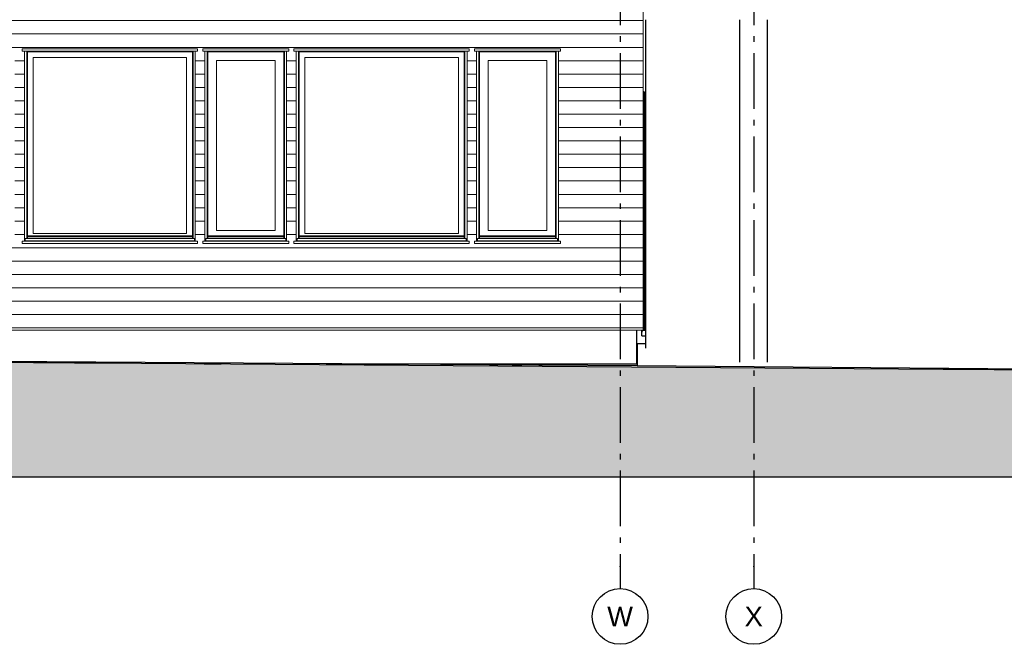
# Model space of a CAD drawing. Header units: millimetres. Extents: x 18966 to 73138, y 1000 to 18261.
# Tile 6 of 13: x 49286 to 58127, y 1000 to 6610. Entities that reach past the tile are written whole.
import ezdxf
from ezdxf.enums import TextEntityAlignment as Align

# ---------------------------------------------------------------- set-up
doc = ezdxf.new("R2010")
doc.units = ezdxf.units.MM
doc.header["$LTSCALE"] = 0.5
doc.header["$MEASUREMENT"] = 0
doc.linetypes.add('Akselinje', pattern=[1500, 1000, -200, 100, -200])
doc.linetypes.add('PLINE', pattern=[0])
for name, color, linetype in [('222- Søyler (Nye konstruksjoner)', 7, 'Continuous'), ('2311 Bærende yttervegger_ betong(Nye konstruksjoner)', 7, 'Continuous'), ('244- Vinduer_ dører_ foldevegger', 7, 'Continuous'), ('251- Frittbærende dekker', 7, 'Continuous'), ('252- Gulv på grunn_ bunnplate', 7, 'Continuous'), ('71-- Bearbeidet terreng', 7, 'Continuous'), ('71-- Bearbeidet terreng (Skravur)', 7, 'Continuous'), ('82-- Modullinjer', 7, 'Continuous')]:
    doc.layers.add(name, color=color, linetype=linetype)
for name, color, linetype, lineweight in [('234- Vinduer_ dører_ porter(Nye konstruksjoner)', 7, 'Continuous', 0), ('235- Utvendig kledning og overflate(Nye konstruksjoner)', 7, 'Continuous', 0), ('255- Gulvoverflate', 7, 'Continuous', 0)]:
    doc.layers.add(name, color=color, linetype=linetype, lineweight=lineweight)
doc.styles.add('GENERATED_STYLE_1', font='arial.ttf')

# ---------------------------------------------------------------- blocks, each defined once
blk = doc.blocks.new('*X100')
at = {"layer": '255- Gulvoverflate', "linetype": 'PLINE'}
for p, q in [((54879.7, 3820), (54872.6, 3797.1)), ((54872.6, 3773.2), (54874.2, 3770))]:
    blk.add_line(p, q, dxfattribs=at)
blk = doc.blocks.new('*X104')
at = {"layer": '235- Utvendig kledning og overflate(Nye konstruksjoner)', "linetype": 'PLINE'}
for p, q in [((47997.3, 6601.7), (51997.3, 6601.7)), ((52000, 6601.7), (48000, 6601.7)), ((51997.3, 6601.7), (54884.6, 6601.7)), ((54884.6, 6601.7), (52000, 6601.7)), ((47997.3, 6481.7), (51997.3, 6481.7)), ((52000, 6481.7), (48000, 6481.7)), ((51997.3, 6481.7), (54884.6, 6481.7)), ((54884.6, 6481.7), (52000, 6481.7)), ((47997.3, 6361.6), (51997.3, 6361.6)), ((52000, 6361.6), (48000, 6361.6)), ((51997.3, 6361.6), (54884.6, 6361.6)), ((54884.6, 6361.6), (52000, 6361.6)), ((49242.7, 6241.6), (49328.7, 6241.6)), ((49328.7, 6241.6), (49242.7, 6241.6)), ((50862.7, 6241.6), (50948.7, 6241.6)), ((50948.7, 6241.6), (50862.7, 6241.6)), ((51682.7, 6241.6), (51768.7, 6241.6)), ((51768.7, 6241.6), (51682.7, 6241.6)), ((53302.7, 6241.6), (53388.7, 6241.6)), ((53388.7, 6241.6), (53302.7, 6241.6)), ((54122.7, 6241.6), (54884.6, 6241.6)), ((54884.6, 6241.6), (54122.7, 6241.6)), ((49242.7, 6121.6), (49328.7, 6121.6)), ((49328.7, 6121.6), (49242.7, 6121.6)), ((50862.7, 6121.6), (50948.7, 6121.6)), ((50948.7, 6121.6), (50862.7, 6121.6)), ((51682.7, 6121.6), (51768.7, 6121.6)), ((51768.7, 6121.6), (51682.7, 6121.6)), ((53302.7, 6121.6), (53388.7, 6121.6)), ((53388.7, 6121.6), (53302.7, 6121.6)), ((54122.7, 6121.6), (54884.6, 6121.6)), ((54884.6, 6121.6), (54122.7, 6121.6)), ((49242.7, 6001.6), (49328.7, 6001.6)), ((49328.7, 6001.6), (49242.7, 6001.6)), ((50862.7, 6001.6), (50948.7, 6001.6)), ((50948.7, 6001.6), (50862.7, 6001.6)), ((51682.7, 6001.6), (51768.7, 6001.6)), ((51768.7, 6001.6), (51682.7, 6001.6)), ((53302.7, 6001.6), (53388.7, 6001.6)), ((53388.7, 6001.6), (53302.7, 6001.6)), ((54122.7, 6001.6), (54884.6, 6001.6)), ((54884.6, 6001.6), (54122.7, 6001.6)), ((49242.7, 5881.5), (49328.7, 5881.5)), ((49328.7, 5881.5), (49242.7, 5881.5)), ((50862.7, 5881.5), (50948.7, 5881.5)), ((50948.7, 5881.5), (50862.7, 5881.5)), ((51682.7, 5881.5), (51768.7, 5881.5)), ((51768.7, 5881.5), (51682.7, 5881.5)), ((53302.7, 5881.5), (53388.7, 5881.5)), ((53388.7, 5881.5), (53302.7, 5881.5)), ((54122.7, 5881.5), (54884.6, 5881.5)), ((54884.6, 5881.5), (54122.7, 5881.5)), ((49242.7, 5761.5), (49328.7, 5761.5)), ((49328.7, 5761.5), (49242.7, 5761.5)), ((50862.7, 5761.5), (50948.7, 5761.5)), ((50948.7, 5761.5), (50862.7, 5761.5)), ((51682.7, 5761.5), (51768.7, 5761.5)), ((51768.7, 5761.5), (51682.7, 5761.5)), ((53302.7, 5761.5), (53388.7, 5761.5)), ((53388.7, 5761.5), (53302.7, 5761.5)), ((54122.7, 5761.5), (54884.6, 5761.5)), ((54884.6, 5761.5), (54122.7, 5761.5)), ((49242.7, 5641.5), (49328.7, 5641.5)), ((49328.7, 5641.5), (49242.7, 5641.5)), ((50862.7, 5641.5), (50948.7, 5641.5)), ((50948.7, 5641.5), (50862.7, 5641.5)), ((51682.7, 5641.5), (51768.7, 5641.5)), ((51768.7, 5641.5), (51682.7, 5641.5)), ((53302.7, 5641.5), (53388.7, 5641.5)), ((53388.7, 5641.5), (53302.7, 5641.5)), ((54122.7, 5641.5), (54884.6, 5641.5)), ((54884.6, 5641.5), (54122.7, 5641.5)), ((49242.7, 5521.4), (49328.7, 5521.4)), ((49328.7, 5521.4), (49242.7, 5521.4)), ((50862.7, 5521.4), (50948.7, 5521.4)), ((50948.7, 5521.4), (50862.7, 5521.4)), ((51682.7, 5521.4), (51768.7, 5521.4)), ((51768.7, 5521.4), (51682.7, 5521.4)), ((53302.7, 5521.4), (53388.7, 5521.4)), ((53388.7, 5521.4), (53302.7, 5521.4)), ((54122.7, 5521.4), (54884.6, 5521.4)), ((54884.6, 5521.4), (54122.7, 5521.4)), ((49242.7, 5401.4), (49328.7, 5401.4)), ((49328.7, 5401.4), (49242.7, 5401.4)), ((50862.7, 5401.4), (50948.7, 5401.4)), ((50948.7, 5401.4), (50862.7, 5401.4)), ((51682.7, 5401.4), (51768.7, 5401.4)), ((51768.7, 5401.4), (51682.7, 5401.4)), ((53302.7, 5401.4), (53388.7, 5401.4)), ((53388.7, 5401.4), (53302.7, 5401.4)), ((54122.7, 5401.4), (54884.6, 5401.4)), ((54884.6, 5401.4), (54122.7, 5401.4)), ((49242.7, 5281.4), (49328.7, 5281.4)), ((49328.7, 5281.4), (49242.7, 5281.4)), ((50862.7, 5281.4), (50948.7, 5281.4)), ((50948.7, 5281.4), (50862.7, 5281.4)), ((51682.7, 5281.4), (51768.7, 5281.4)), ((51768.7, 5281.4), (51682.7, 5281.4)), ((53302.7, 5281.4), (53388.7, 5281.4)), ((53388.7, 5281.4), (53302.7, 5281.4)), ((54122.7, 5281.4), (54884.6, 5281.4)), ((54884.6, 5281.4), (54122.7, 5281.4)), ((49242.7, 5161.3), (49328.7, 5161.3)), ((49328.7, 5161.3), (49242.7, 5161.3)), ((50862.7, 5161.3), (50948.7, 5161.3)), ((50948.7, 5161.3), (50862.7, 5161.3)), ((51682.7, 5161.3), (51768.7, 5161.3)), ((51768.7, 5161.3), (51682.7, 5161.3)), ((53302.7, 5161.3), (53388.7, 5161.3)), ((53388.7, 5161.3), (53302.7, 5161.3)), ((54122.7, 5161.3), (54884.6, 5161.3)), ((54884.6, 5161.3), (54122.7, 5161.3)), ((49242.7, 5041.3), (49328.7, 5041.3)), ((49328.7, 5041.3), (49242.7, 5041.3)), ((50862.7, 5041.3), (50948.7, 5041.3)), ((50948.7, 5041.3), (50862.7, 5041.3)), ((51682.7, 5041.3), (51768.7, 5041.3)), ((51768.7, 5041.3), (51682.7, 5041.3)), ((53302.7, 5041.3), (53388.7, 5041.3)), ((53388.7, 5041.3), (53302.7, 5041.3)), ((54122.7, 5041.3), (54884.6, 5041.3)), ((54884.6, 5041.3), (54122.7, 5041.3)), ((49242.7, 4921.3), (49328.7, 4921.3)), ((49328.7, 4921.3), (49242.7, 4921.3)), ((50862.7, 4921.3), (50948.7, 4921.3)), ((50948.7, 4921.3), (50862.7, 4921.3)), ((51682.7, 4921.3), (51768.7, 4921.3)), ((51768.7, 4921.3), (51682.7, 4921.3)), ((53302.7, 4921.3), (53388.7, 4921.3)), ((53388.7, 4921.3), (53302.7, 4921.3)), ((54122.7, 4921.3), (54884.6, 4921.3)), ((54884.6, 4921.3), (54122.7, 4921.3)), ((49242.7, 4801.2), (49328.7, 4801.2)), ((49328.7, 4801.2), (49242.7, 4801.2)), ((50862.7, 4801.2), (50948.7, 4801.2)), ((50948.7, 4801.2), (50862.7, 4801.2)), ((51682.7, 4801.2), (51768.7, 4801.2)), ((51768.7, 4801.2), (51682.7, 4801.2)), ((53302.7, 4801.2), (53388.7, 4801.2)), ((53388.7, 4801.2), (53302.7, 4801.2)), ((54122.7, 4801.2), (54884.6, 4801.2)), ((54884.6, 4801.2), (54122.7, 4801.2)), ((49242.7, 4681.2), (49328.7, 4681.2)), ((49328.7, 4681.2), (49242.7, 4681.2)), ((50862.7, 4681.2), (50948.7, 4681.2)), ((50948.7, 4681.2), (50862.7, 4681.2)), ((51682.7, 4681.2), (51768.7, 4681.2)), ((51768.7, 4681.2), (51682.7, 4681.2)), ((53302.7, 4681.2), (53388.7, 4681.2)), ((53388.7, 4681.2), (53302.7, 4681.2)), ((54122.7, 4681.2), (54884.6, 4681.2)), ((54884.6, 4681.2), (54122.7, 4681.2)), ((47997.3, 4561.2), (51997.3, 4561.2)), ((52000, 4561.2), (48000, 4561.2)), ((51997.3, 4561.2), (54884.6, 4561.2)), ((54884.6, 4561.2), (52000, 4561.2)), ((47997.3, 4441.2), (51997.3, 4441.2)), ((52000, 4441.2), (48000, 4441.2)), ((51997.3, 4441.2), (54884.6, 4441.2)), ((54884.6, 4441.2), (52000, 4441.2)), ((47997.3, 4321.1), (51997.3, 4321.1)), ((52000, 4321.1), (48000, 4321.1)), ((51997.3, 4321.1), (54884.6, 4321.1)), ((54884.6, 4321.1), (52000, 4321.1)), ((47997.3, 4201.1), (51997.3, 4201.1)), ((52000, 4201.1), (48000, 4201.1)), ((51997.3, 4201.1), (54884.6, 4201.1)), ((54884.6, 4201.1), (52000, 4201.1)), ((47997.3, 4081.1), (51997.3, 4081.1)), ((52000, 4081.1), (48000, 4081.1)), ((51997.3, 4081.1), (54884.6, 4081.1)), ((54884.6, 4081.1), (52000, 4081.1)), ((47997.3, 3961), (51997.3, 3961)), ((52000, 3961), (48000, 3961)), ((51997.3, 3961), (54884.6, 3961)), ((54884.6, 3961), (52000, 3961)), ((47997.3, 3841), (51997.3, 3841)), ((52000, 3841), (48000, 3841)), ((51997.3, 3841), (54884.6, 3841)), ((54884.6, 3841), (52000, 3841))]:
    blk.add_line(p, q, dxfattribs=at)
blk = doc.blocks.new('Standard grid marker[4]', base_point=(54676.6, 17760.5))
at = {"layer": '82-- Modullinjer', "linetype": 'Akselinje'}
for p, q in [((54676.6, 17560.5), (54676.6, 1700)), ((54676.6, 1700), (54676.6, 1500))]:
    blk.add_line(p, q, dxfattribs=at)
at = {"layer": '82-- Modullinjer', "linetype": 'PLINE'}
blk.add_circle((54676.6, 1250), 250, dxfattribs=at)
at = {"layer": '82-- Modullinjer', "linetype": 'Akselinje'}
blk.add_point((54676.6, 1700), dxfattribs=at)
blk.add_point((54676.6, 1700), dxfattribs=at)
at = {"layer": '82-- Modullinjer', "style": 'GENERATED_STYLE_1'}
for tag, p in [('AC_MarkerText_1_0', (54676.6, 18098)), ('AC_MarkerText_1_1', (54676.6, 1337.5))]:
    blk.add_attdef(tag, text='', height=175, rotation=360, dxfattribs=at).set_placement(p, align=Align.TOP_CENTER)
blk = doc.blocks.new('Standard grid marker[5]', base_point=(55876.6, 17760.5))
at = {"layer": '82-- Modullinjer', "linetype": 'Akselinje'}
for p, q in [((55876.6, 17560.5), (55876.6, 1700)), ((55876.6, 1700), (55876.6, 1500))]:
    blk.add_line(p, q, dxfattribs=at)
at = {"layer": '82-- Modullinjer', "linetype": 'PLINE'}
blk.add_circle((55876.6, 1250), 250, dxfattribs=at)
at = {"layer": '82-- Modullinjer', "linetype": 'Akselinje'}
blk.add_point((55876.6, 1700), dxfattribs=at)
blk.add_point((55876.6, 1700), dxfattribs=at)
at = {"layer": '82-- Modullinjer', "style": 'GENERATED_STYLE_1'}
for tag, p in [('AC_MarkerText_1_0', (55876.6, 18098)), ('AC_MarkerText_1_1', (55876.6, 1337.5))]:
    blk.add_attdef(tag, text='', height=175, rotation=360, dxfattribs=at).set_placement(p, align=Align.TOP_CENTER)

msp = doc.modelspace()

# ---------------------------------------------------------------- hatches: boundary and pattern name
at = {"layer": '71-- Bearbeidet terreng (Skravur)', "linetype": 'Continuous'}
msp.add_hatch(color=256, dxfattribs=at).paths.add_polyline_path([(19580.1, 3480), (18966.5, 3480.2), (18966.5, 2500), (62661.4, 2500), (62661.4, 3430.6), (62424.8, 3433), (61971.6, 3437.4), (61565.7, 3441.2), (61199.1, 3444.7), (60865.5, 3447.7), (60560, 3450.4), (60278.5, 3452.9), (60144.9, 3454), (59991.9, 3455.3), (59866.9, 3456.3), (59731.2, 3457.4), (59491.8, 3459.3), (59268.6, 3461), (59059.7, 3462.5), (58863.3, 3463.9), (58678, 3465.2), (58588.6, 3465.9), (58523.9, 3466.3), (58353.1, 3467.4), (58190.8, 3468.4), (58036.1, 3469.4), (57961, 3469.8), (57846.6, 3470.5), (57709.2, 3471.3), (57576.9, 3472), (49979.8, 3528.3), (49778.7, 3529.5), (49588.9, 3530.7), (49409.2, 3531.8), (49238.8, 3532.9), (49076.7, 3533.8), (48922.4, 3534.7), (48847.7, 3535.2), (48711.5, 3537.7), (48570.8, 3540.2), (48436.1, 3542.6), (48306.9, 3544.9), (48182.6, 3547.1), (44394.5, 3550.5), (44322.8, 3550.3), (44175.4, 3550), (44022.7, 3549.6), (43864.7, 3549.2), (40832.4, 3652.4), (40681.4, 3651.6), (40525.1, 3650.8), (40363.6, 3650), (40273.9, 3649.6), (34850.1, 3492.5), (34778.3, 3492.3), (34588.2, 3491.9), (34403.5, 3491.5), (31806.3, 3491.3), (31712, 3491.4), (31667, 3491.4), (31625.8, 3491.4), (31540.8, 3491.4), (31452.6, 3491.4), (31361.3, 3491.4), (31267.1, 3491.5), (31170.2, 3491.5), (28530.4, 3489), (28420.2, 3489.1), (28307, 3489.2), (28191.1, 3489.2), (28072.6, 3489.3), (27979.2, 3489.4), (27913.3, 3489.4), (27780.1, 3489.4), (27645.5, 3489.4), (27509.8, 3489.5), (27373.5, 3489.5), (27237.1, 3489.6), (27100.9, 3489.6), (26965.7, 3489.7), (26831.8, 3489.7), (26699.8, 3489.8), (26570.1, 3489.9), (26443.3, 3490), (26319.9, 3490.1), (26200.4, 3490.2), (26085.1, 3490.4), (25974.6, 3490.5), (25895.5, 3490.6)])

# ---------------------------------------------------------------- linework, layer by layer
at = {"layer": '222- Søyler (Nye konstruksjoner)', "linetype": 'PLINE'}
for p, q in [((55751.6, 3535.2), (55751.6, 6610)), ((56001.6, 3533.9), (56001.6, 6610)), ((55751.6, 3485.2), (55751.6, 3485.5))]:
    msp.add_line(p, q, dxfattribs=at)
at = {"layer": '222- Søyler (Nye konstruksjoner)'}
msp.add_line((56001.6, 3483.4), (56001.6, 3483.7), dxfattribs=at)
at = {"layer": '2311 Bærende yttervegger_ betong(Nye konstruksjoner)', "linetype": 'PLINE'}
for p, q in [((54906.6, 3658.6), (54906.6, 6610)), ((54906.6, 3491.3), (54906.6, 3491.8))]:
    msp.add_line(p, q, dxfattribs=at)
at = {"layer": '234- Vinduer_ dører_ porter(Nye konstruksjoner)', "linetype": 'PLINE'}
for p, q in [((49308.7, 6327), (49308.7, 6347)), ((50882.7, 6347), (49308.7, 6347)), ((49328.7, 6327), (49308.7, 6327)), ((49328.7, 4620), (49328.7, 6327)), ((49328.7, 6327), (49348.7, 6327)), ((49348.7, 6327), (49348.7, 4646.2)), ((50842.7, 6327), (49348.7, 6327)), ((49354.7, 6321), (49354.7, 4650.1)), ((50836.7, 6321), (49354.7, 6321)), ((50836.7, 4650.1), (50836.7, 6321)), ((50842.7, 4646.2), (50842.7, 6327)), ((50842.7, 6327), (50862.7, 6327)), ((50862.7, 6327), (50862.7, 4620)), ((50882.7, 6327), (50862.7, 6327)), ((50882.7, 6327), (50882.7, 6347)), ((50928.7, 6327), (50928.7, 6347)), ((51702.7, 6347), (50928.7, 6347)), ((50948.7, 6327), (50928.7, 6327)), ((50948.7, 4620), (50948.7, 6327)), ((50948.7, 6327), (50968.7, 6327)), ((50968.7, 6327), (50968.7, 4646.2)), ((51662.7, 6327), (50968.7, 6327)), ((50974.7, 6321), (50974.7, 4650.1)), ((51656.7, 6321), (50974.7, 6321)), ((51656.7, 4650.1), (51656.7, 6321)), ((51662.7, 4646.2), (51662.7, 6327)), ((51662.7, 6327), (51682.7, 6327)), ((51682.7, 6327), (51682.7, 4620)), ((51702.7, 6327), (51682.7, 6327)), ((51702.7, 6327), (51702.7, 6347)), ((51748.7, 6327), (51748.7, 6347)), ((53322.7, 6347), (51748.7, 6347)), ((51768.7, 6327), (51748.7, 6327)), ((51768.7, 4620), (51768.7, 6327)), ((51768.7, 6327), (51788.7, 6327)), ((51788.7, 6327), (51788.7, 4646.2)), ((53282.7, 6327), (51788.7, 6327)), ((51794.7, 6321), (51794.7, 4650.1)), ((53276.7, 6321), (51794.7, 6321)), ((53276.7, 4650.1), (53276.7, 6321)), ((53282.7, 4646.2), (53282.7, 6327)), ((53282.7, 6327), (53302.7, 6327)), ((53302.7, 6327), (53302.7, 4620)), ((53322.7, 6327), (53302.7, 6327)), ((53322.7, 6327), (53322.7, 6347)), ((53368.7, 6327), (53368.7, 6347)), ((54142.7, 6347), (53368.7, 6347)), ((53388.7, 6327), (53368.7, 6327)), ((53388.7, 4620), (53388.7, 6327)), ((53388.7, 6327), (53408.7, 6327)), ((53408.7, 6327), (53408.7, 4646.2)), ((54102.7, 6327), (53408.7, 6327)), ((53414.7, 6321), (53414.7, 4650.1)), ((54096.7, 6321), (53414.7, 6321)), ((54096.7, 4650.1), (54096.7, 6321)), ((54102.7, 4646.2), (54102.7, 6327)), ((54102.7, 6327), (54122.7, 6327)), ((54122.7, 6327), (54122.7, 4620)), ((54142.7, 6327), (54122.7, 6327)), ((54142.7, 6327), (54142.7, 6347)), ((49406.7, 6269), (49406.7, 4691)), ((50784.7, 6269), (49406.7, 6269)), ((50784.7, 4691), (50784.7, 6269)), ((51052.7, 6243), (51052.7, 4717)), ((51578.7, 6243), (51052.7, 6243)), ((51578.7, 4717), (51578.7, 6243)), ((51846.7, 6269), (51846.7, 4691)), ((53224.7, 6269), (51846.7, 6269)), ((53224.7, 4691), (53224.7, 6269)), ((53492.7, 6243), (53492.7, 4717)), ((54018.7, 6243), (53492.7, 6243)), ((54018.7, 4717), (54018.7, 6243)), ((49406.7, 4691), (50784.7, 4691)), ((51052.7, 4717), (51578.7, 4717)), ((51846.7, 4691), (53224.7, 4691)), ((53492.7, 4717), (54018.7, 4717)), ((49308.7, 4600), (49308.7, 4620)), ((49328.7, 4620), (49308.7, 4620)), ((50882.7, 4600), (49308.7, 4600)), ((49348.7, 4620), (49328.7, 4620)), ((49335.7, 4646.2), (49348.7, 4646.2)), ((49335.7, 4646.2), (49335.7, 4643.9)), ((49335.7, 4643.9), (49335.7, 4623.9)), ((50855.7, 4643.9), (49335.7, 4643.9)), ((50855.7, 4623.9), (49335.7, 4623.9)), ((49348.7, 4650.1), (49354.7, 4650.1)), ((49348.7, 4623.9), (49348.7, 4620)), ((50842.7, 4620), (49348.7, 4620)), ((50836.7, 4670), (49354.7, 4670)), ((50836.7, 4660), (49354.7, 4660)), ((49354.7, 4623.9), (49354.7, 4620)), ((50836.7, 4650.1), (50842.7, 4650.1)), ((50836.7, 4620), (50836.7, 4623.9)), ((50842.7, 4646.2), (50855.7, 4646.2)), ((50842.7, 4620), (50842.7, 4623.9)), ((50862.7, 4620), (50842.7, 4620)), ((50855.7, 4646.2), (50855.7, 4643.9)), ((50855.7, 4643.9), (50855.7, 4623.9)), ((50882.7, 4620), (50862.7, 4620)), ((50882.7, 4600), (50882.7, 4620)), ((50928.7, 4600), (50928.7, 4620)), ((50948.7, 4620), (50928.7, 4620)), ((51702.7, 4600), (50928.7, 4600)), ((50968.7, 4620), (50948.7, 4620)), ((50955.7, 4646.2), (50968.7, 4646.2)), ((50955.7, 4646.2), (50955.7, 4643.9)), ((50955.7, 4643.9), (50955.7, 4623.9)), ((51675.7, 4643.9), (50955.7, 4643.9)), ((51675.7, 4623.9), (50955.7, 4623.9)), ((50968.7, 4650.1), (50974.7, 4650.1)), ((50968.7, 4623.9), (50968.7, 4620)), ((51662.7, 4620), (50968.7, 4620)), ((51656.7, 4670), (50974.7, 4670)), ((51656.7, 4660), (50974.7, 4660)), ((50974.7, 4623.9), (50974.7, 4620)), ((51656.7, 4650.1), (51662.7, 4650.1)), ((51656.7, 4620), (51656.7, 4623.9)), ((51662.7, 4646.2), (51675.7, 4646.2)), ((51662.7, 4620), (51662.7, 4623.9)), ((51682.7, 4620), (51662.7, 4620)), ((51675.7, 4646.2), (51675.7, 4643.9)), ((51675.7, 4643.9), (51675.7, 4623.9)), ((51702.7, 4620), (51682.7, 4620)), ((51702.7, 4600), (51702.7, 4620)), ((51748.7, 4600), (51748.7, 4620)), ((51768.7, 4620), (51748.7, 4620)), ((53322.7, 4600), (51748.7, 4600)), ((51788.7, 4620), (51768.7, 4620)), ((51775.7, 4646.2), (51788.7, 4646.2)), ((51775.7, 4646.2), (51775.7, 4643.9)), ((51775.7, 4643.9), (51775.7, 4623.9)), ((53295.7, 4643.9), (51775.7, 4643.9)), ((53295.7, 4623.9), (51775.7, 4623.9)), ((51788.7, 4650.1), (51794.7, 4650.1)), ((51788.7, 4623.9), (51788.7, 4620)), ((53282.7, 4620), (51788.7, 4620)), ((53276.7, 4670), (51794.7, 4670)), ((53276.7, 4660), (51794.7, 4660)), ((51794.7, 4623.9), (51794.7, 4620)), ((53276.7, 4650.1), (53282.7, 4650.1)), ((53276.7, 4620), (53276.7, 4623.9)), ((53282.7, 4646.2), (53295.7, 4646.2)), ((53282.7, 4620), (53282.7, 4623.9)), ((53302.7, 4620), (53282.7, 4620)), ((53295.7, 4646.2), (53295.7, 4643.9)), ((53295.7, 4643.9), (53295.7, 4623.9)), ((53322.7, 4620), (53302.7, 4620)), ((53322.7, 4600), (53322.7, 4620)), ((53368.7, 4600), (53368.7, 4620)), ((53388.7, 4620), (53368.7, 4620)), ((54142.7, 4600), (53368.7, 4600)), ((53408.7, 4620), (53388.7, 4620)), ((53395.7, 4646.2), (53408.7, 4646.2)), ((53395.7, 4646.2), (53395.7, 4643.9)), ((53395.7, 4643.9), (53395.7, 4623.9)), ((54115.7, 4643.9), (53395.7, 4643.9)), ((54115.7, 4623.9), (53395.7, 4623.9)), ((53408.7, 4650.1), (53414.7, 4650.1)), ((53408.7, 4623.9), (53408.7, 4620)), ((54102.7, 4620), (53408.7, 4620)), ((54096.7, 4670), (53414.7, 4670)), ((54096.7, 4660), (53414.7, 4660)), ((53414.7, 4623.9), (53414.7, 4620)), ((54096.7, 4650.1), (54102.7, 4650.1)), ((54096.7, 4620), (54096.7, 4623.9)), ((54102.7, 4646.2), (54115.7, 4646.2)), ((54102.7, 4620), (54102.7, 4623.9)), ((54122.7, 4620), (54102.7, 4620)), ((54115.7, 4646.2), (54115.7, 4643.9)), ((54115.7, 4643.9), (54115.7, 4623.9)), ((54142.7, 4620), (54122.7, 4620)), ((54142.7, 4600), (54142.7, 4620))]:
    msp.add_line(p, q, dxfattribs=at)
at = {"layer": '235- Utvendig kledning og overflate(Nye konstruksjoner)', "linetype": 'PLINE'}
for q in [(54884.6, 7320), (45009.6, 3820)]:
    msp.add_line((54884.6, 3820), q, dxfattribs=at)
at = {"layer": '244- Vinduer_ dører_ foldevegger', "linetype": 'PLINE'}
for q in [(54884.6, 5963), (54891.6, 3820)]:
    msp.add_line((54891.6, 5963), q, dxfattribs=at)
at = {"layer": '251- Frittbærende dekker', "linetype": 'PLINE'}
for p, q in [((54826.6, 3520), (54826.6, 3820)), ((50942.5, 3520), (51094.3, 3520)), ((52037.1, 3520), (54826.6, 3520))]:
    msp.add_line(p, q, dxfattribs=at)
at = {"layer": '252- Gulv på grunn_ bunnplate', "linetype": 'PLINE'}
for p, q in [((54872.6, 3770), (54872.6, 3820)), ((54884.6, 3820), (54906.6, 3820)), ((54872.6, 3770), (54906.6, 3770))]:
    msp.add_line(p, q, dxfattribs=at)
at = {"layer": '71-- Bearbeidet terreng', "linetype": 'PLINE'}
for p, q in [((54831.1, 3700), (54831.1, 3500)), ((54906.6, 3697.7), (54831.1, 3700)), ((54831.1, 3500), (44962.9, 3570.6)), ((53706.3, 3500), (53794.8, 3500)), ((60278.5, 3452.9), (54831.1, 3500)), ((54831.1, 3492.3), (54831.1, 3491.9)), ((57415.4, 3473.2), (57424.1, 3473.1)), ((62661.4, 2500), (18966.5, 2500))]:
    msp.add_line(p, q, dxfattribs=at)
at = {"layer": '71-- Bearbeidet terreng', "linetype": 'PLINE', "flags": 128}
msp.add_lwpolyline([(18966.5, 3480.2), (19580.1, 3480), (25895.5, 3490.6), (25974.6, 3490.5), (26085.1, 3490.4), (26200.4, 3490.2), (26319.9, 3490.1), (26443.3, 3490), (26570.1, 3489.9), (26699.8, 3489.8), (26831.8, 3489.7), (26965.7, 3489.7), (27100.9, 3489.6), (27237.1, 3489.6), (27373.5, 3489.5), (27509.8, 3489.5), (27645.5, 3489.4), (27780.1, 3489.4), (27913.3, 3489.4), (27979.2, 3489.4), (28072.6, 3489.3), (28191.1, 3489.2), (28307, 3489.2), (28420.2, 3489.1), (28530.4, 3489), (31170.2, 3491.5), (31267.1, 3491.5), (31361.3, 3491.4), (31452.6, 3491.4), (31540.8, 3491.4), (31625.8, 3491.4), (31667, 3491.4), (31712, 3491.4), (31806.3, 3491.3), (34403.5, 3491.5), (34588.2, 3491.9), (34778.3, 3492.3), (34850.1, 3492.5), (40273.9, 3649.6), (40363.6, 3650), (40525.1, 3650.8), (40681.4, 3651.6), (40832.4, 3652.4), (43864.7, 3549.2), (44022.7, 3549.6), (44175.4, 3550), (44322.8, 3550.3), (44394.5, 3550.5), (48182.6, 3547.1), (48306.9, 3544.9), (48436.1, 3542.6), (48570.8, 3540.2), (48711.5, 3537.7), (48847.7, 3535.2), (48922.4, 3534.7), (49076.7, 3533.8), (49238.8, 3532.9), (49409.2, 3531.8), (49588.9, 3530.7), (49778.7, 3529.5), (49979.8, 3528.3), (57576.9, 3472), (57709.2, 3471.3), (57846.6, 3470.5), (57961, 3469.8), (58036.1, 3469.4), (58190.8, 3468.4), (58353.1, 3467.4), (58523.9, 3466.3), (58588.6, 3465.9), (58678, 3465.2), (58863.3, 3463.9), (59059.7, 3462.5), (59268.6, 3461), (59491.8, 3459.3), (59731.2, 3457.4), (59866.9, 3456.3), (59991.9, 3455.3), (60144.9, 3454), (60278.5, 3452.9), (60560, 3450.4), (60865.5, 3447.7), (61199.1, 3444.7), (61565.7, 3441.2), (61971.6, 3437.4), (62424.8, 3433), (62661.4, 3430.6)], dxfattribs=at)

# ---------------------------------------------------------------- block references
at = {"layer": '235- Utvendig kledning og overflate(Nye konstruksjoner)'}
msp.add_blockref('*X104', (0, 0), dxfattribs=at)
at = {"layer": '252- Gulv på grunn_ bunnplate'}
msp.add_blockref('*X100', (0, 0), dxfattribs=at)
at = {"layer": '82-- Modullinjer', "linetype": 'PLINE'}
ref = msp.add_blockref('Standard grid marker[4]', (54676.6, 17760.5), dxfattribs=at)
ref.add_attrib('AC_MarkerText_1_1', 'W', dxfattribs={"color": 7, "height": 175, "rotation": 360, "style": 'GENERATED_STYLE_1'}).set_placement((54676.6, 1337.5), align=Align.TOP_CENTER)
ref = msp.add_blockref('Standard grid marker[5]', (55876.6, 17760.5), dxfattribs=at)
ref.add_attrib('AC_MarkerText_1_1', 'X', dxfattribs={"color": 7, "height": 175, "rotation": 360, "style": 'GENERATED_STYLE_1'}).set_placement((55876.6, 1337.5), align=Align.TOP_CENTER)

doc.saveas('drawing.dxf')
